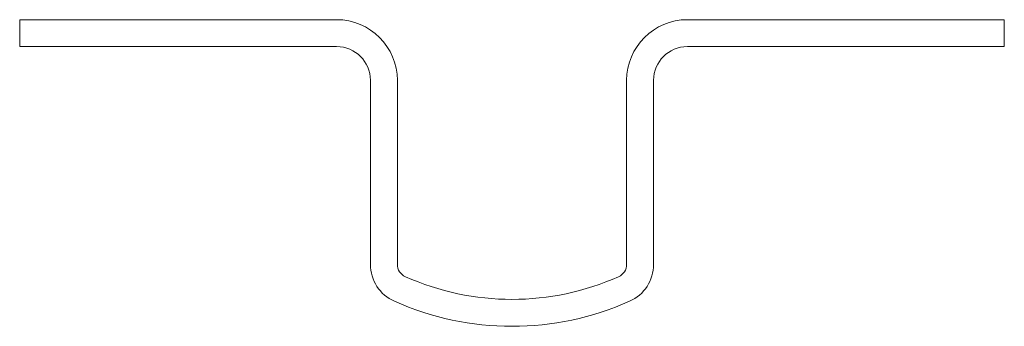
# Model space of a CAD drawing. Header units: millimetres. Extents: x -49.4 to 23.6, y -18.3 to 4.4.
import ezdxf

# ---------------------------------------------------------------- set-up
doc = ezdxf.new("R2010")
doc.units = ezdxf.units.MM

msp = doc.modelspace()

# ---------------------------------------------------------------- linework, layer by layer
at = {"color": 0, "linetype": 'Continuous', "lineweight": 0}
for p, q in [((-49.36, 4.406), (-49.36, 2.406)), ((-25.86, 4.406), (-49.36, 4.406)), ((23.64, 4.406), (0.14, 4.406)), ((23.64, 2.406), (23.64, 4.406)), ((-49.36, 2.406), (-25.86, 2.406)), ((0.14, 2.406), (23.64, 2.406)), ((-23.36, -0.094), (-23.36, -13.749)), ((-21.36, -13.749), (-21.36, -0.094)), ((-4.36, -0.094), (-4.36, -13.749)), ((-2.36, -13.749), (-2.36, -0.094))]:
    msp.add_line(p, q, dxfattribs=at)
for centre, radius, start, end in [((-25.86, -0.094), 4.5, 360, 90), ((0.14, -0.094), 4.5, 90, 180), ((-20.36, -13.749), 3, 180, 245.95751), ((-5.36, -13.749), 3, 294.04249, 0), ((-12.86, 3.063), 21.409, 245.95751, 294.04249)]:
    msp.add_arc(centre, radius, start, end, dxfattribs=at)
at = {"color": 0, "linetype": 'Continuous', "lineweight": 0, "extrusion": (0, 0, -1)}
for centre, radius, start, end in [((25.86, -0.094), 2.5, 90, 180), ((-0.14, -0.094), 2.5, 360, 90), ((20.36, -13.749), 1, 294.04249, 0), ((5.36, -13.749), 1, 180, 245.95751), ((12.86, 3.063), 19.409, 245.95751, 294.04249)]:
    msp.add_arc(centre, radius, start, end, dxfattribs=at)

doc.saveas('drawing.dxf')
